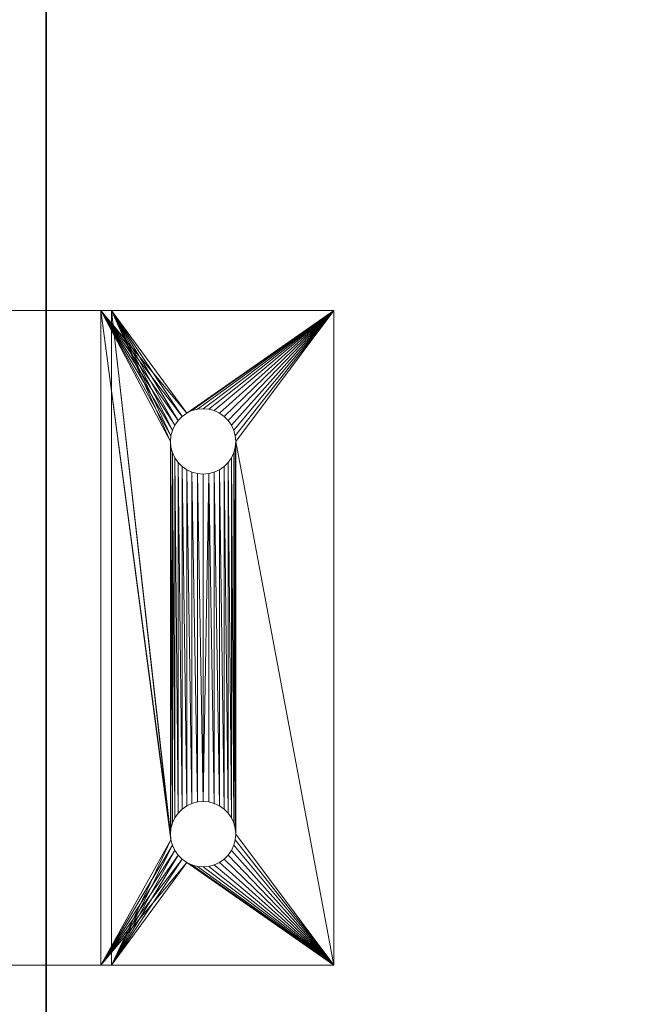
# Model space of a CAD drawing. Header units: millimetres. Extents: x -20752 to 25871, y -10337 to 36791.
# Tile 198 of 256: x 51 to 98, y 361 to 436. Entities that reach past the tile are written whole.
import ezdxf

# ---------------------------------------------------------------- set-up
doc = ezdxf.new("R2010")
doc.units = ezdxf.units.MM
for name, color, linetype, lineweight in [('Beam Dimensions', 4, 'Continuous', 35), ('Beam Dimensions @ 1536', 4, 'Continuous', 35), ('Beam Dimensions @ 768', 4, 'Continuous', 35), ('Track Spacer Bracket', 4, 'Continuous', 35), ('Workstation - Top', 4, 'Continuous', 35)]:
    doc.layers.add(name, color=color, linetype=linetype, lineweight=lineweight)
doc.styles.add('Arial-1.500', font='txt', dxfattribs={"height": 1.5})
doc.dimstyles.new('Dim-Style 1', dxfattribs={"dimtxt": 0.18, "dimasz": 1, "dimexe": 0.5, "dimexo": 0, "dimgap": 1, "dimtad": 1, "dimdec": 0, "dimzin": 0, "dimdsep": 46, "dimtxsty": 'Arial-1.500', "dimblk": 'OBLIQUE', "dimcen": 0.09, "dimclrd": 4, "dimclre": 4, "dimclrt": 4, "dimadec": 0, "dimazin": 0, "dimtfac": 1, "dimtdec": 4, "dimtmove": 0, "dimatfit": 1, "dimfxl": 1, "dimfxlon": 1, "dimtolj": 1, "dimtzin": 0, "dimlwd": 35, "dimlwe": 35, "dimarcsym": 0})

# ---------------------------------------------------------------- blocks, each defined once
blk = doc.blocks.new('_Oblique')
at = {"color": 0, "linetype": 'ByBlock', "lineweight": -2}
blk.add_line((-0.5, -0.5), (0.5, 0.5), dxfattribs=at)
blk = doc.blocks.new('*D6')
at = {"layer": 'Beam Dimensions', "color": 4, "linetype": 'Continuous', "lineweight": 35}
for p, q in [((53, 826.595), (53, -54.663)), ((2347, 826.595), (2347, -54.663)), ((53, 713.337), (-1483, 713.337)), ((53, 713.337), (2347, 713.337)), ((2347, 713.337), (25870.84, 713.337))]:
    blk.add_line(p, q, dxfattribs=at)
at = {"layer": 'Defpoints', "color": 0}
for p in [(53, 826.595), (2347, 826.595), (2347, 713.337)]:
    blk.add_point(p, dxfattribs=at)
at = {"layer": 'Beam Dimensions', "color": 4, "lineweight": 35, "xscale": 1536, "yscale": 1536, "zscale": 1536}
blk.add_blockref('_Oblique', (53, 713.337), dxfattribs=at)
at = {"layer": 'Beam Dimensions', "color": 4, "lineweight": 35, "xscale": 1536, "yscale": 1536, "zscale": 1536, "rotation": 180}
blk.add_blockref('_Oblique', (2347, 713.337), dxfattribs=at)
at = {"layer": 'Beam Dimensions', "color": 4, "insert": (16412.92, 3425.529), "char_height": 2304, "attachment_point": 5, "style": 'Arial-1.500'}
blk.add_mtext('\\A1;Beam -  2294', dxfattribs=at)
blk = doc.blocks.new('*D11')
at = {"layer": 'Beam Dimensions', "color": 4, "linetype": 'Continuous', "lineweight": 35}
for p, q in [((53, 826.595), (53, 329.337)), ((2347, 826.595), (2347, 329.337)), ((53, 713.337), (-715, 713.337)), ((53, 713.337), (2347, 713.337)), ((2347, 713.337), (14108.92, 713.337))]:
    blk.add_line(p, q, dxfattribs=at)
at = {"layer": 'Defpoints', "color": 0}
for p in [(53, 826.595), (2347, 826.595), (2347, 713.337)]:
    blk.add_point(p, dxfattribs=at)
at = {"layer": 'Beam Dimensions', "color": 4, "lineweight": 35, "xscale": 768, "yscale": 768, "zscale": 768}
blk.add_blockref('_Oblique', (53, 713.337), dxfattribs=at)
at = {"layer": 'Beam Dimensions', "color": 4, "lineweight": 35, "xscale": 768, "yscale": 768, "zscale": 768, "rotation": 180}
blk.add_blockref('_Oblique', (2347, 713.337), dxfattribs=at)
at = {"layer": 'Beam Dimensions', "color": 4, "insert": (9379.96, 2069.433), "char_height": 1152, "attachment_point": 5, "style": 'Arial-1.500'}
blk.add_mtext('\\A1;Beam -  2294', dxfattribs=at)
blk = doc.blocks.new('*U1190')
at = {"layer": 'Beam Dimensions @ 1536'}
dim = blk.add_linear_dim(base=(2347, 713.337), p1=(53, 826.595), p2=(2347, 826.595), text='Beam -  <>', dimstyle='Dim-Style 1', override={"dimscale": 1536}, dxfattribs=at)
dim.commit()
dim.dimension.update_dxf_attribs({"geometry": '*D6', "text_midpoint": (16412.92, 3425.529)})
at = {"layer": 'Beam Dimensions @ 768'}
dim = blk.add_linear_dim(base=(2347, 713.337), p1=(53, 826.595), p2=(2347, 826.595), text='Beam -  <>', dimstyle='Dim-Style 1', override={"dimscale": 768}, dxfattribs=at)
dim.commit()
dim.dimension.update_dxf_attribs({"geometry": '*D11', "text_midpoint": (9379.96, 2069.433)})

msp = doc.modelspace()

# ---------------------------------------------------------------- block references
at = {"layer": 'Beam Dimensions'}
msp.add_blockref('*U1190', (0, 0), dxfattribs=at)

# ---------------------------------------------------------------- meshes
at = {"layer": 'Track Spacer Bracket', "color": 6, "lineweight": 9}
mesh = msp.add_polyface(dxfattribs=at)
corners = [(57.176, 414.095, 695), (62.5, 374.095, 695), (62.5, 404.095, 695), (62.538, 374.529, 695), (62.538, 403.661, 695), (62.651, 374.95, 695), (62.651, 403.24, 695), (62.835, 375.345, 695), (62.835, 402.845, 695), (62.538, 404.529, 695), (62.651, 404.95, 695), (62.835, 405.345, 695), (63.085, 405.702, 695), (63.393, 406.01, 695), (63.75, 406.26, 695), (62.5, 374.095, 693), (58.004, 414.095, 693), (62.5, 404.095, 693), (62.538, 374.529, 693), (62.538, 403.661, 693), (62.651, 374.95, 693), (62.651, 403.24, 693), (62.835, 375.345, 693), (62.835, 402.845, 693), (63.75, 406.26, 693), (63.393, 406.01, 693), (63.085, 405.702, 693), (62.835, 405.345, 693), (62.651, 404.95, 693), (62.538, 404.529, 693), (49.176, 414.095, 687.5), (39.021, 392.05, 687.5), (39.526, 391.914, 687.5), (40, 391.693, 687.5), (40.428, 391.393, 687.5), (40.798, 391.024, 687.5), (41.098, 390.595, 687.5), (41.319, 390.121, 687.5), (41.454, 389.616, 687.5), (41.5, 389.095, 687.5), (50.004, 414.095, 685.5), (41.5, 389.095, 685.5), (41.454, 389.616, 685.5), (41.319, 390.121, 685.5), (41.098, 390.595, 685.5), (40.798, 391.024, 685.5), (40.428, 391.393, 685.5), (40, 391.693, 685.5), (39.526, 391.914, 685.5), (39.021, 392.05, 685.5), (38.5, 392.095, 685.5)]
mesh.append_faces([[corners[k] for k in face] for face in [(27, 11, 10, 28), (28, 10, 9, 29), (29, 9, 2, 17), (17, 2, 4, 19), (19, 4, 6, 21), (21, 6, 8, 23)]], dxfattribs={"color": 6})
mesh.append_faces([[corners[k] for k in face] for face in [(2, 3, 4), (4, 5, 6), (6, 7, 8), (40, 30, 16)]], dxfattribs={"vtx0": -1, "vtx1": -1, "color": 6})
mesh.append_faces([[corners[k] for k in face] for face in [(0, 1, 2), (15, 16, 17)]], dxfattribs={"vtx0": -1, "vtx1": -1, "vtx2": -1, "color": 6})
mesh.append_faces([[corners[k] for k in face] for face in [(0, 2, 9), (0, 9, 10), (0, 10, 11), (0, 11, 12), (0, 12, 13), (0, 13, 14), (18, 17, 19), (20, 19, 21), (22, 21, 23), (16, 24, 25), (16, 25, 26), (16, 26, 27), (16, 27, 28), (16, 28, 29), (16, 29, 17), (30, 31, 32), (30, 32, 33), (30, 33, 34), (30, 34, 35), (30, 35, 36), (30, 36, 37), (30, 37, 38), (30, 38, 39), (40, 41, 42), (40, 42, 43), (40, 43, 44), (40, 44, 45), (40, 45, 46), (40, 46, 47), (40, 47, 48), (40, 48, 49), (40, 49, 50), (16, 30, 0)]], dxfattribs={"vtx0": -1, "vtx2": -1, "color": 6})
mesh = msp.add_polyface(dxfattribs=at)
corners = [(62.835, 372.845, 695), (62.651, 373.24, 695), (57.176, 364.095, 695), (62.538, 373.661, 695), (57.176, 414.095, 695), (62.5, 374.095, 695), (62.5, 404.095, 695), (62.538, 374.529, 695), (62.538, 403.661, 695), (62.651, 374.95, 695), (62.651, 403.24, 695), (62.835, 375.345, 695), (62.835, 402.845, 695), (63.085, 375.702, 695), (63.75, 371.93, 695), (63.393, 372.18, 695), (63.085, 372.488, 695), (62.651, 373.24, 693), (58.004, 364.095, 693), (62.538, 373.661, 693), (58.004, 414.095, 693), (62.5, 374.095, 693), (62.5, 404.095, 693), (62.538, 374.529, 693), (62.538, 403.661, 693), (62.651, 374.95, 693), (62.651, 403.24, 693), (62.835, 375.345, 693), (62.835, 372.845, 693), (63.085, 372.488, 693), (63.393, 372.18, 693), (63.75, 371.93, 693), (49.176, 414.095, 687.5), (41.5, 389.095, 687.5), (49.176, 364.095, 687.5), (41.454, 388.574, 687.5), (41.319, 388.069, 687.5), (41.098, 387.595, 687.5), (40.798, 387.167, 687.5), (40.428, 386.797, 687.5), (40, 386.497, 687.5), (50.004, 364.095, 685.5), (40, 386.497, 685.5), (40.428, 386.797, 685.5), (40.798, 387.167, 685.5), (41.098, 387.595, 685.5), (41.319, 388.069, 685.5), (41.454, 388.574, 685.5), (41.5, 389.095, 685.5), (50.004, 414.095, 685.5)]
mesh.append_faces([[corners[k] for k in face] for face in [(27, 11, 9, 25), (25, 9, 7, 23), (23, 7, 5, 21), (21, 5, 3, 19), (19, 3, 1, 17), (17, 1, 0, 28), (2, 4, 32, 34), (41, 49, 20, 18)]], dxfattribs={"color": 6})
mesh.append_faces([[corners[k] for k in face] for face in [(2, 3, 4), (17, 18, 19), (19, 20, 21), (21, 22, 23), (23, 24, 25), (25, 26, 27), (32, 33, 34), (41, 48, 49), (34, 18, 2)]], dxfattribs={"vtx0": -1, "vtx1": -1, "color": 6})
mesh.append_faces([[corners[k] for k in face] for face in [(2, 1, 3), (4, 3, 5), (6, 5, 7), (8, 7, 9), (10, 9, 11), (12, 11, 13), (2, 14, 15), (2, 15, 16), (2, 16, 0), (19, 18, 20), (18, 17, 28), (18, 28, 29), (18, 29, 30), (18, 30, 31), (34, 33, 35), (34, 35, 36), (34, 36, 37), (34, 37, 38), (34, 38, 39), (34, 39, 40), (41, 42, 43), (41, 43, 44), (41, 44, 45), (41, 45, 46), (41, 46, 47), (41, 47, 48), (34, 41, 18)]], dxfattribs={"vtx0": -1, "vtx2": -1, "color": 6})
mesh.append_faces([[corners[k] for k in face] for face in [(0, 1, 2)]], dxfattribs={"vtx1": -1, "vtx2": -1, "color": 6})
mesh = msp.add_polyface(dxfattribs=at)
corners = [(75, 414.095, 695), (57.176, 414.095, 695), (63.75, 406.26, 695), (64.145, 406.445, 695), (64.566, 406.557, 695), (65, 406.595, 695), (65.434, 406.557, 695), (65.855, 406.445, 695), (66.25, 406.26, 695), (66.607, 406.01, 695), (66.915, 405.702, 695), (67.165, 405.345, 695), (67.349, 404.95, 695), (67.462, 404.529, 695), (67.5, 404.095, 695), (75, 414.095, 693), (67.5, 404.095, 693), (67.462, 404.529, 693), (67.349, 404.95, 693), (67.165, 405.345, 693), (66.915, 405.702, 693), (66.607, 406.01, 693), (66.25, 406.26, 693), (65.855, 406.445, 693), (65.434, 406.557, 693), (65, 406.595, 693), (64.566, 406.557, 693), (64.145, 406.445, 693), (63.75, 406.26, 693), (58.004, 414.095, 693), (63.393, 406.01, 695), (63.393, 406.01, 693), (63.085, 405.702, 695), (63.085, 405.702, 693), (62.835, 405.345, 695), (62.835, 405.345, 693), (67.349, 403.24, 693), (67.349, 403.24, 695), (67.462, 403.661, 695), (67.462, 403.661, 693)]
mesh.append_faces([[corners[k] for k in face] for face in [(16, 14, 13, 17), (17, 13, 12, 18), (18, 12, 11, 19), (19, 11, 10, 20), (20, 10, 9, 21), (21, 9, 8, 22), (22, 8, 7, 23), (23, 7, 6, 24), (24, 6, 5, 25), (25, 5, 4, 26), (26, 4, 3, 27), (27, 3, 2, 28), (28, 2, 30, 31), (31, 30, 32, 33), (33, 32, 34, 35), (36, 37, 38, 39), (39, 38, 14, 16)]], dxfattribs={"color": 6})
mesh.append_faces([[corners[k] for k in face] for face in [(15, 1, 0)]], dxfattribs={"vtx0": -1, "color": 6})
mesh.append_faces([[corners[k] for k in face] for face in [(15, 28, 29), (29, 1, 15)]], dxfattribs={"vtx0": -1, "vtx1": -1, "color": 6})
mesh.append_faces([[corners[k] for k in face] for face in [(0, 2, 3), (0, 3, 4), (0, 4, 5), (0, 5, 6), (0, 6, 7), (0, 7, 8), (0, 8, 9), (0, 9, 10), (0, 10, 11), (0, 11, 12), (0, 12, 13), (0, 13, 14), (15, 16, 17), (15, 17, 18), (15, 18, 19), (15, 19, 20), (15, 20, 21), (15, 21, 22), (15, 22, 23), (15, 23, 24), (15, 24, 25), (15, 25, 26), (15, 26, 27), (15, 27, 28)]], dxfattribs={"vtx0": -1, "vtx2": -1, "color": 6})
mesh.append_faces([[corners[k] for k in face] for face in [(0, 1, 2)]], dxfattribs={"vtx1": -1, "vtx2": -1, "color": 6})
mesh = msp.add_polyface(dxfattribs=at)
corners = [(65, 376.595, 695), (65.434, 376.557, 695), (65.434, 401.633, 695), (65.855, 376.445, 695), (65.855, 401.746, 695), (66.25, 376.26, 695), (66.25, 401.93, 695), (66.607, 376.01, 695), (66.607, 402.18, 695), (66.915, 375.702, 695), (66.915, 402.488, 695), (67.165, 375.345, 695), (67.165, 402.845, 695), (67.349, 374.95, 695), (67.349, 403.24, 695), (67.462, 374.529, 695), (67.462, 403.661, 695), (67.5, 374.095, 695), (67.5, 404.095, 695), (75, 364.095, 695), (63.085, 402.488, 695), (63.085, 375.702, 695), (63.393, 376.01, 695), (63.393, 402.18, 695), (63.75, 376.26, 695), (63.75, 401.93, 695), (64.145, 376.445, 695), (64.145, 401.746, 695), (64.566, 376.557, 695), (64.566, 401.633, 695), (67.5, 404.095, 693), (75, 364.095, 693), (67.5, 374.095, 693), (67.462, 403.661, 693), (67.462, 374.529, 693), (67.349, 403.24, 693), (67.349, 374.95, 693), (67.165, 402.845, 693), (67.165, 375.345, 693), (66.915, 402.488, 693), (66.915, 375.702, 693), (66.607, 402.18, 693), (66.607, 376.01, 693), (66.25, 401.93, 693), (66.25, 376.26, 693), (65.855, 401.746, 693), (65.855, 376.445, 693), (65.434, 401.633, 693), (65.434, 376.557, 693), (65, 376.595, 693), (62.835, 375.345, 693), (62.835, 402.845, 693), (63.085, 375.702, 693), (63.085, 402.488, 693), (63.393, 376.01, 693), (63.393, 402.18, 693), (63.75, 376.26, 693), (63.75, 401.93, 693), (64.145, 376.445, 693), (64.145, 401.746, 693), (64.566, 376.557, 693), (64.566, 401.633, 693), (62.835, 375.345, 695), (75, 414.095, 693), (75, 414.095, 695)]
mesh.append_faces([[corners[k] for k in face] for face in [(36, 13, 11, 38), (38, 11, 9, 40), (40, 9, 7, 42), (42, 7, 5, 44), (44, 5, 3, 46), (46, 3, 1, 48), (48, 1, 0, 49), (49, 0, 28, 60), (60, 28, 26, 58), (58, 26, 24, 56), (56, 24, 22, 54), (54, 22, 21, 52), (52, 21, 62, 50), (31, 63, 64, 19)]], dxfattribs={"color": 6})
mesh.append_faces([[corners[k] for k in face] for face in [(50, 51, 52), (52, 53, 54), (54, 55, 56), (56, 57, 58), (58, 59, 60), (60, 61, 49)]], dxfattribs={"vtx0": -1, "vtx1": -1, "color": 6})
mesh.append_faces([[corners[k] for k in face] for face in [(18, 17, 19), (30, 31, 32)]], dxfattribs={"vtx0": -1, "vtx1": -1, "vtx2": -1, "color": 6})
mesh.append_faces([[corners[k] for k in face] for face in [(2, 1, 3), (4, 3, 5), (6, 5, 7), (8, 7, 9), (10, 9, 11), (12, 11, 13), (14, 13, 15), (16, 15, 17), (20, 21, 22), (23, 22, 24), (25, 24, 26), (27, 26, 28), (29, 28, 0), (33, 32, 34), (35, 34, 36), (37, 36, 38), (39, 38, 40), (41, 40, 42), (43, 42, 44), (45, 44, 46), (47, 46, 48), (47, 48, 49)]], dxfattribs={"vtx0": -1, "vtx2": -1, "color": 6})
mesh.append_faces([[corners[k] for k in face] for face in [(0, 1, 2)]], dxfattribs={"vtx1": -1, "vtx2": -1, "color": 6})
mesh = msp.add_polyface(dxfattribs=at)
corners = [(65.434, 401.633, 695), (65.855, 376.445, 695), (65.855, 401.746, 695), (66.25, 376.26, 695), (66.25, 401.93, 695), (66.607, 376.01, 695), (66.607, 402.18, 695), (66.915, 375.702, 695), (66.915, 402.488, 695), (67.165, 375.345, 695), (67.165, 402.845, 695), (67.349, 374.95, 695), (67.349, 403.24, 695), (67.462, 374.529, 695), (67.462, 403.661, 695), (67.5, 374.095, 695), (67.5, 404.095, 695), (75, 364.095, 695), (75, 414.095, 695), (62.835, 402.845, 695), (63.085, 375.702, 695), (63.085, 402.488, 695), (63.393, 376.01, 695), (63.393, 402.18, 695), (63.75, 376.26, 695), (63.75, 401.93, 695), (64.145, 376.445, 695), (64.145, 401.746, 695), (64.566, 376.557, 695), (64.566, 401.633, 695), (65, 376.595, 695), (65, 401.595, 695), (75, 414.095, 693), (75, 364.095, 693), (67.5, 404.095, 693), (67.5, 374.095, 693), (67.462, 403.661, 693), (67.462, 374.529, 693), (67.349, 403.24, 693), (67.349, 374.95, 693), (67.165, 402.845, 693), (67.165, 375.345, 693), (66.915, 402.488, 693), (66.915, 375.702, 693), (66.607, 402.18, 693), (66.607, 376.01, 693), (66.25, 401.93, 693), (66.25, 376.26, 693), (65.855, 401.746, 693), (65.855, 376.445, 693), (65.434, 401.633, 693), (63.085, 375.702, 693), (62.835, 402.845, 693), (63.085, 402.488, 693), (63.393, 376.01, 693), (63.393, 402.18, 693), (63.75, 376.26, 693), (63.75, 401.93, 693), (64.145, 376.445, 693), (64.145, 401.746, 693), (64.566, 376.557, 693), (64.566, 401.633, 693), (65, 376.595, 693), (65, 401.595, 693)]
mesh.append_faces([[corners[k] for k in face] for face in [(52, 19, 21, 53), (53, 21, 23, 55), (55, 23, 25, 57), (57, 25, 27, 59), (59, 27, 29, 61), (61, 29, 31, 63), (63, 31, 0, 50), (50, 0, 2, 48), (48, 2, 4, 46), (46, 4, 6, 44), (44, 6, 8, 42), (42, 8, 10, 40), (40, 10, 12, 38)]], dxfattribs={"color": 6})
mesh.append_faces([[corners[k] for k in face] for face in [(0, 1, 2), (2, 3, 4), (4, 5, 6), (6, 7, 8), (8, 9, 10), (10, 11, 12), (12, 13, 14), (14, 15, 16), (19, 20, 21), (21, 22, 23), (23, 24, 25), (25, 26, 27), (27, 28, 29), (29, 30, 31), (31, 30, 0), (34, 35, 36), (36, 37, 38), (38, 39, 40), (40, 41, 42), (42, 43, 44), (44, 45, 46), (46, 47, 48), (48, 49, 50)]], dxfattribs={"vtx0": -1, "vtx1": -1, "color": 6})
mesh.append_faces([[corners[k] for k in face] for face in [(16, 17, 18), (51, 52, 53), (54, 53, 55), (56, 55, 57), (58, 57, 59), (60, 59, 61), (62, 61, 63), (62, 63, 50)]], dxfattribs={"vtx0": -1, "vtx2": -1, "color": 6})
mesh.append_faces([[corners[k] for k in face] for face in [(32, 33, 34)]], dxfattribs={"vtx1": -1, "vtx2": -1, "color": 6})
mesh = msp.add_polyface(dxfattribs=at)
corners = [(75, 364.095, 695), (67.5, 374.095, 695), (67.462, 373.661, 695), (67.349, 373.24, 695), (67.165, 372.845, 695), (66.915, 372.488, 695), (66.607, 372.18, 695), (66.25, 371.93, 695), (65.855, 371.746, 695), (65.434, 371.633, 695), (65, 371.595, 695), (64.566, 371.633, 695), (64.145, 371.746, 695), (63.75, 371.93, 695), (57.176, 364.095, 695), (75, 364.095, 693), (58.004, 364.095, 693), (63.75, 371.93, 693), (64.145, 371.746, 693), (64.566, 371.633, 693), (65, 371.595, 693), (65.434, 371.633, 693), (65.855, 371.746, 693), (66.25, 371.93, 693), (66.607, 372.18, 693), (66.915, 372.488, 693), (67.165, 372.845, 693), (67.349, 373.24, 693), (67.462, 373.661, 693), (67.5, 374.095, 693), (67.462, 374.529, 695), (67.462, 374.529, 693), (67.349, 374.95, 695), (67.349, 374.95, 693), (62.835, 372.845, 693), (62.835, 372.845, 695), (63.085, 372.488, 695), (63.085, 372.488, 693), (63.393, 372.18, 695), (63.393, 372.18, 693)]
mesh.append_faces([[corners[k] for k in face] for face in [(29, 1, 30, 31), (31, 30, 32, 33), (34, 35, 36, 37), (37, 36, 38, 39), (39, 38, 13, 17), (17, 13, 12, 18), (18, 12, 11, 19), (19, 11, 10, 20), (20, 10, 9, 21), (21, 9, 8, 22), (22, 8, 7, 23), (23, 7, 6, 24), (24, 6, 5, 25), (25, 5, 4, 26), (26, 4, 3, 27), (27, 3, 2, 28), (28, 2, 1, 29)]], dxfattribs={"color": 6})
mesh.append_faces([[corners[k] for k in face] for face in [(14, 15, 0)]], dxfattribs={"vtx0": -1, "color": 6})
mesh.append_faces([[corners[k] for k in face] for face in [(0, 13, 14)]], dxfattribs={"vtx0": -1, "vtx1": -1, "color": 6})
mesh.append_faces([[corners[k] for k in face] for face in [(0, 1, 2), (0, 2, 3), (0, 3, 4), (0, 4, 5), (0, 5, 6), (0, 6, 7), (0, 7, 8), (0, 8, 9), (0, 9, 10), (0, 10, 11), (0, 11, 12), (0, 12, 13), (15, 17, 18), (15, 18, 19), (15, 19, 20), (15, 20, 21), (15, 21, 22), (15, 22, 23), (15, 23, 24), (15, 24, 25), (15, 25, 26), (15, 26, 27), (15, 27, 28), (15, 28, 29), (14, 16, 15)]], dxfattribs={"vtx0": -1, "vtx2": -1, "color": 6})
mesh.append_faces([[corners[k] for k in face] for face in [(15, 16, 17)]], dxfattribs={"vtx1": -1, "vtx2": -1, "color": 6})
at = {"layer": 'Workstation - Top'}
mesh = msp.add_polyface(dxfattribs=at)
corners = [(0, 239.095, 695), (2400, 239.095, 695), (2400, 1439.095, 695), (0, 1439.095, 695), (0, 239.095, 720), (2400, 239.095, 720), (2400, 1439.095, 720), (0, 1439.095, 720)]
mesh.append_faces([[corners[k] for k in face] for face in [(0, 1, 5, 4), (1, 2, 6, 5), (2, 3, 7, 6), (3, 0, 4, 7), (0, 3, 2, 1), (4, 5, 6, 7)]])

doc.saveas('drawing.dxf')
